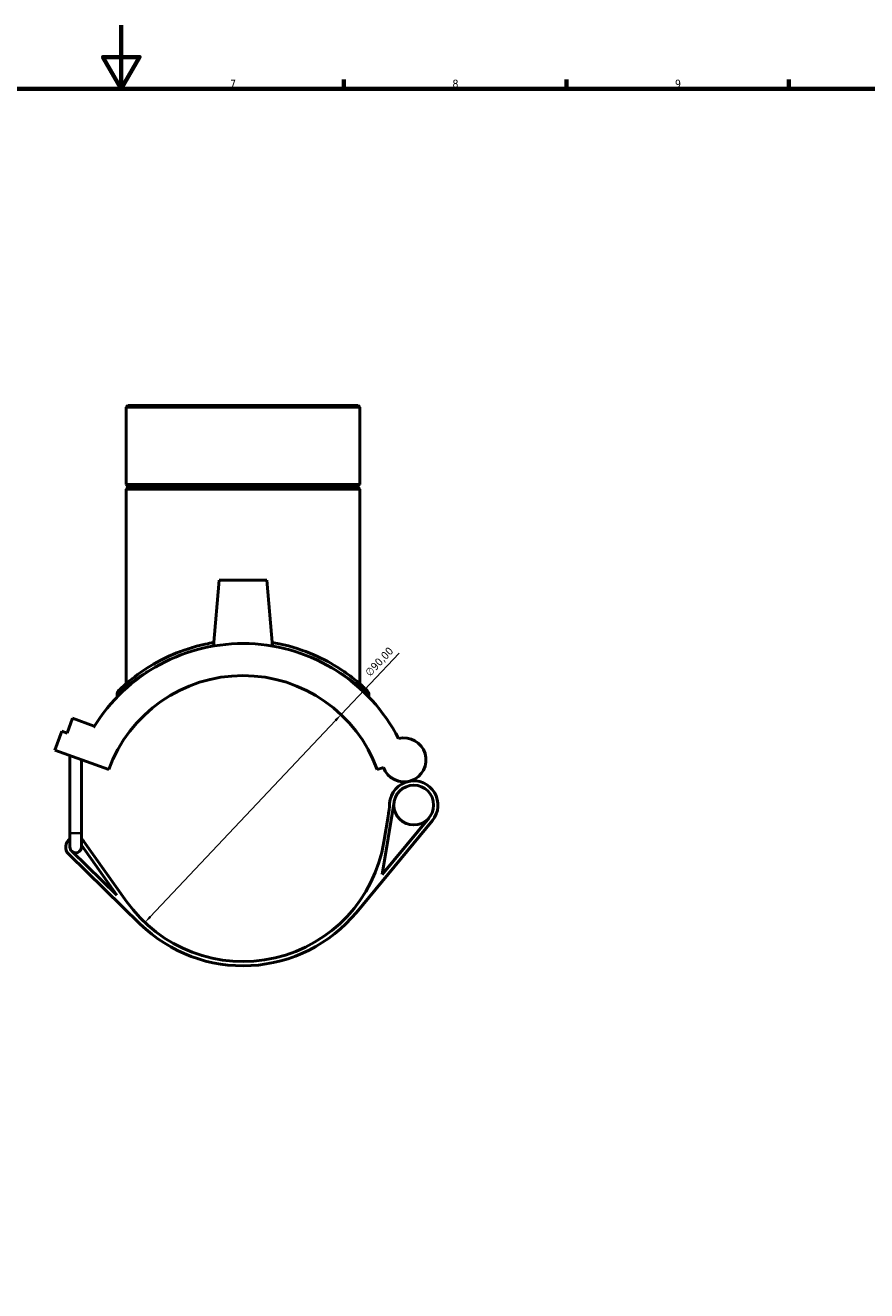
# Model space of a CAD drawing. Header units: millimetres. Extents: x -15 to 1062, y -217 to 1281.
# Tile 5 of 8: x 390 to 655, y 196 to 594. Entities that reach past the tile are written whole.
import ezdxf

# ---------------------------------------------------------------- set-up
doc = ezdxf.new("R2010")
doc.units = ezdxf.units.MM
for name, color, linetype, lineweight in [('Border (ISO)', 7, 'Continuous', 70), ('Dimension (ISO)', 7, 'Continuous', 25), ('Visible (ISO)', 7, 'Continuous', 50), ('Visible Narrow (ISO)', 7, 'Continuous', 35)]:
    doc.layers.add(name, color=color, linetype=linetype, lineweight=lineweight)
doc.styles.add('Note Text (ISO)', font='tahoma.ttf')
doc.dimstyles.new('Default (ISO)', dxfattribs={"dimtxt": 2.5, "dimasz": 2.5, "dimexe": 3.175, "dimexo": 0, "dimgap": 0.762, "dimtad": 1, "dimrnd": 1e-08, "dimzin": 0, "dimtxsty": 'Note Text (ISO)', "dimcen": 0.09, "dimdle": 10, "dimclrd": 256, "dimclre": 256, "dimclrt": 232, "dimazin": 0, "dimtfac": 1.40208, "dimtmove": 0, "dimatfit": 3, "dimfxl": 1, "dimtolj": 1, "dimtzin": 0, "dimlwd": -1, "dimlwe": -1, "dimarcsym": 0})

# ---------------------------------------------------------------- blocks, each defined once
blk = doc.blocks.new('Borders Default Border')
at = {"layer": 'Border (ISO)'}
for p, q in [((490.58, 574), (490.58, 576.9)), ((560.67, 574), (560.67, 576.9)), ((630.75, 574), (630.75, 576.9))]:
    blk.add_line(p, q, dxfattribs=at)
at = {"layer": 'Border (ISO)', "flags": 128}
for points in [[(420.5, 594), (420.5, 574), (414.73, 584), (426.27, 584), (420.5, 574)], [(20, 20), (20, 574), (821, 574), (821, 20), (20, 20)]]:
    blk.add_lwpolyline(points, dxfattribs=at)
at = {"layer": 'Border (ISO)', "color": 232, "true_color": 0xca0064, "char_height": 2.5, "attachment_point": 7, "style": 'Note Text (ISO)'}
for s, insert in [('7', (454.77, 574.4)), ('8', (524.81, 574.34)), ('9', (594.88, 574.35))]:
    blk.add_mtext(s, dxfattribs=dict(at, insert=insert))
blk = doc.blocks.new('*D6')
at = {"layer": 'Defpoints', "color": 0, "transparency": 16777216}
for p in [(489.72, 377.07), (427.93, 311.64)]:
    blk.add_point(p, dxfattribs=at)
at = {"layer": 'Dimension (ISO)', "transparency": 16777216}
for p, q in [((489.72, 377.07), (507.98, 396.41)), ((429.64, 313.45), (488, 375.25))]:
    blk.add_line(p, q, dxfattribs=at)
for points in [[(487.7, 375.54), (488.3, 374.97), (489.72, 377.07)], [(429.34, 313.74), (429.94, 313.17), (427.93, 311.64)]]:
    blk.add_solid(points, dxfattribs=at)
at = {"layer": 'Dimension (ISO)', "color": 232, "true_color": 0xca0064, "transparency": 16777216, "insert": (497.02, 390.6), "char_height": 2.5, "attachment_point": 1, "rotation": 46.6398, "style": 'Note Text (ISO)'}
blk.add_mtext('\\A1;∅90,00', dxfattribs=at)

msp = doc.modelspace()

# ---------------------------------------------------------------- linework, layer by layer
at = {"layer": 'Visible (ISO)'}
for p, q in [((422.561, 474.352), (421.995, 473.786)), ((422.561, 474.352), (495.081, 474.352)), ((495.081, 474.352), (495.648, 473.786)), ((495.648, 473.786), (421.995, 473.786)), ((421.995, 473.786), (421.995, 449.519)), ((495.648, 473.786), (495.648, 449.519)), ((421.995, 449.519), (495.648, 449.519)), ((422.495, 449.019), (421.995, 449.519)), ((422.495, 448.519), (421.995, 448.019)), ((495.648, 448.019), (421.995, 448.019)), ((421.995, 448.019), (421.995, 386.752)), ((422.495, 449.019), (495.148, 449.019)), ((422.495, 449.019), (422.495, 448.519)), ((495.148, 448.519), (422.495, 448.519)), ((495.148, 449.019), (495.648, 449.519)), ((495.148, 449.019), (495.148, 448.519)), ((495.148, 448.519), (495.648, 448.019)), ((495.648, 448.019), (495.648, 386.752)), ((451.321, 419.352), (449.509, 398.639)), ((466.321, 419.352), (451.321, 419.352)), ((466.321, 419.352), (468.133, 398.639)), ((419.162, 383.404), (419.162, 382.575)), ((498.48, 383.404), (498.48, 382.575)), ((403.467, 371.204), (405.191, 375.94)), ((405.191, 375.94), (411.956, 373.478)), ((399.621, 365.9), (401.775, 371.82)), ((401.775, 371.82), (403.467, 371.204)), ((411.956, 373.478), (411.79, 373.021)), ((399.621, 365.9), (416.535, 359.743)), ((404.338, 339.752), (404.338, 364.183)), ((407.938, 339.752), (407.938, 362.872)), ((501.107, 359.743), (503.059, 360.454)), ((502.676, 326.765), (506.436, 349.624)), ((494.531, 314.803), (518.486, 343.752)), ((517.446, 344.613), (502.676, 326.765)), ((504.54, 345.045), (503.225, 337.049)), ((404.338, 339.752), (404.338, 335.352)), ((407.938, 335.352), (407.938, 339.752)), ((407.938, 335.927), (419.125, 320.196)), ((422.148, 318.274), (408.705, 337.178)), ((403.941, 333.095), (426.487, 311.143)), ((419.125, 320.196), (404.883, 334.063))]:
    msp.add_line(p, q, dxfattribs=at)
msp.add_circle((512.619, 348.607), 6.265, dxfattribs=at)
for centre, radius, start, end in [((458.821, 344.352), 55.08, 27.18891, 148.63512), ((458.821, 344.352), 45, 20, 160), ((420.862, 383.404), 1.7, 134.1878, 180), ((496.781, 383.404), 1.7, 0, 45.8122), ((509.565, 362.821), 6.923, 200, 104.63746), ((512.619, 348.607), 7.615, 102.12597, 175.92272), ((512.619, 348.607), 7.615, 320.39278, 102.12597), ((460.136, 352.348), 45, 350.65986, 355.92272), ((406.138, 335.352), 3.15, 124.8499, 225.76523), ((406.138, 335.352), 1.8, 180, 225.76523), ((406.138, 335.352), 1.8, 225.76523, 0), ((406.138, 335.352), 3.15, 35.41692, 55.1501), ((458.821, 344.352), 45, 215.41692, 350.65986), ((458.821, 344.352), 46.35, 225.76523, 320.39278)]:
    msp.add_arc(centre, radius, start, end, dxfattribs=at)
for points, knots in [([(449.607, 399.75), (448.71, 399.602), (447.824, 399.432), (443.265, 398.446), (439.828, 397.309), (433.208, 394.48), (430.133, 392.729), (424.799, 389.16), (422.631, 387.336), (420.234, 385.18), (419.679, 384.626), (419.677, 384.623)], [19.71752, 19.71752, 19.71752, 19.71752, 19.9922682, 19.9922682, 21.1538864, 21.1538864, 22.4914437, 22.4914437, 23.9597994, 23.9597994, 25.0691509, 25.0691509, 25.0691509, 25.0691509]), ([(497.965, 384.622), (497.965, 384.622), (497.678, 384.907), (496.492, 386.013), (495.513, 386.9), (492.902, 389.023), (491.23, 390.276), (486.958, 393.034), (484.237, 394.545), (477.872, 397.303), (474.17, 398.527), (469.478, 399.497), (468.76, 399.63), (468.035, 399.75)], [12.5345638, 12.5345638, 12.5345638, 12.5345638, 13.3348576, 13.3348576, 14.2585307, 14.2585307, 15.2454792, 15.2454792, 16.4164329, 16.4164329, 17.6641558, 17.6641558, 17.8861167, 17.8861167, 17.8861167, 17.8861167])]:
    msp.add_open_spline(points, degree=3, knots=knots, dxfattribs=at)
at = {"layer": 'Visible Narrow (ISO)'}
msp.add_line((404.36, 339.752), (407.916, 339.752), dxfattribs=at)
msp.add_arc((496.781, 383.404), 1.7, 2.29061, 43.52159, dxfattribs=at)
for points, knots in [([(419.195, 383.436), (419.33, 383.564), (419.872, 384.07), (422.155, 386.035), (424.351, 387.803), (427.869, 390.056), (428.597, 390.501), (429.362, 390.944)], [-24.9146474, -24.9146474, -24.9146474, -24.9146474, -23.9597994, -23.9597994, -22.4914437, -22.4914437, -22.1335846, -22.1335846, -22.1335846, -22.1335846]), ([(488.281, 390.945), (488.761, 390.667), (489.226, 390.388), (491.657, 388.886), (493.35, 387.671), (495.996, 385.612), (496.988, 384.752), (498.081, 383.776), (498.358, 383.519), (498.448, 383.434)], [-15.4700677, -15.4700677, -15.4700677, -15.4700677, -15.2454792, -15.2454792, -14.2585307, -14.2585307, -13.3348576, -13.3348576, -12.689064, -12.689064, -12.689064, -12.689064])]:
    msp.add_open_spline(points, degree=3, knots=knots, dxfattribs=at)

# ---------------------------------------------------------------- block references
msp.add_blockref('Borders Default Border', (0, 0))

# ---------------------------------------------------------------- dimensions: what is measured, and where the dimension line sits
at = {"layer": 'Dimension (ISO)'}
dim = msp.add_diameter_dim_2p(p1=(427.925, 311.635), p2=(489.717, 377.07), dimstyle='Default (ISO)', override={"dimdec": 2, "dimlfac": 1, "dimtp": 0, "dimtm": 0, "dimtdec": 2, "dimatfit": 2}, dxfattribs=at)
dim.commit()
dim.dimension.update_dxf_attribs({"geometry": '*D6', "text_midpoint": (503.685, 391.86), "dimtype": 163})

doc.saveas('drawing.dxf')
